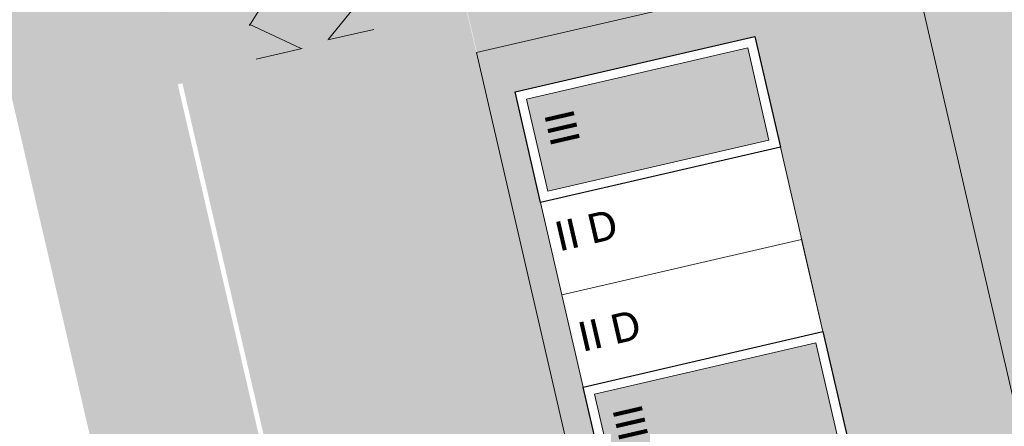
# Model space of a CAD drawing. Header units: metres. Extents: x -862 to 1262, y -354 to 644.
# Tile 191 of 256: x -215 to -163, y -27 to -6. Entities that reach past the tile are written whole.
import ezdxf

# ---------------------------------------------------------------- set-up
doc = ezdxf.new("R2010")
doc.units = ezdxf.units.M
doc.header["$LTSCALE"] = 0.5
doc.set_wipeout_variables(frame=1)
doc.layers.add('BPR_Verkehr_220520', color=7, linetype='Continuous')
doc.layers.add('DZH_Baufelder West_220610', color=7, linetype='Continuous')
doc.styles.add('Calibri Light', font='calibril.ttf')

# ---------------------------------------------------------------- blocks, each defined once
blk = doc.blocks.new('Grundstücke West (2D)')
at = {"linetype": 'Continuous', "lineweight": 0, "transparency": 33554687}
h = blk.add_hatch(color=254, dxfattribs=at)
edge = h.paths.add_edge_path()
edge.add_line((-76.652, -62.604), (-68.598, -97.465))
edge.add_arc((-27.189, -87.898), 42.5, 193.0087, 193.307)
edge.add_line((-68.548, -97.68), (-45.63, -92.386))
edge.add_line((-45.63, -92.386), (-47.093, -86.052))
edge.add_line((-47.093, -86.052), (-50.694, -70.463))
edge.add_line((-50.694, -70.463), (-51.82, -65.591))
edge.add_line((-51.82, -65.591), (-53.733, -57.309))
edge.add_line((-53.733, -57.309), (-76.652, -62.604))
at = {"color": 255, "linetype": 'Continuous', "lineweight": 18, "transparency": 33554687, "flags": 128}
blk.add_lwpolyline([(-76.652, -62.604), (-68.598, -97.465, 0.001301), (-68.548, -97.68), (-45.63, -92.386), (-47.093, -86.052), (-50.694, -70.463), (-51.82, -65.591), (-53.733, -57.309)], format="xyb", close=True, dxfattribs=at)
blk = doc.blocks.new('Slab (2D)-18')
at = {"color": 255, "linetype": 'Continuous', "lineweight": 9, "transparency": 33554687}
blk.add_wipeout([(0, 10), (13, 10), (13, 0), (0, 0)], dxfattribs=at)
at = {"color": 7, "linetype": 'Continuous', "lineweight": 9, "transparency": 33554687}
blk.add_line((0, 5), (13, 5), dxfattribs=at)
at = {"color": 8, "linetype": 'Continuous', "lineweight": 9, "true_color": 0x777777, "transparency": 33554687, "flags": 128}
blk.add_lwpolyline([(0, 10), (13, 10), (13, 0), (0, 0)], close=True, dxfattribs=at)
at = {"color": 7, "linetype": 'Continuous', "lineweight": 9, "transparency": 33554687, "flags": 128}
blk.add_lwpolyline([(13, 10), (0, 10), (0, 0), (13, 0), (13, 10)], dxfattribs=at)
blk = doc.blocks.new('RH 5 x 13 - quer (2D_3D) (2D)')
at = {"color": 255, "linetype": 'Continuous', "lineweight": 9, "transparency": 33554687}
blk.add_wipeout([(0, 5), (0, 10), (13, 10), (13, 5)], dxfattribs=at)
at = {"color": 253, "linetype": 'Continuous', "lineweight": 9, "transparency": 33554687, "flags": 128}
blk.add_lwpolyline([(0, 5), (0, 10), (13, 10), (13, 5)], close=True, dxfattribs=at)
at = {"color": 8, "true_color": 0x777777, "transparency": 33554687}
blk.add_blockref('Slab (2D)-18', (0, 0), dxfattribs=at)
at = {"color": 7, "transparency": 33554687, "insert": (2.006, 8.041), "char_height": 1.5595, "width": 3.81037, "attachment_point": 5, "line_spacing_factor": 1.163781, "style": 'Calibri Light'}
blk.add_mtext('II D', dxfattribs=at)
at = {"color": 255, "linetype": 'Continuous', "lineweight": 9, "transparency": 33554687}
blk.add_wipeout([(0, 0), (0, 5), (13, 5), (13, 0)], dxfattribs=at)
at = {"color": 253, "linetype": 'Continuous', "lineweight": 9, "transparency": 33554687, "flags": 128}
blk.add_lwpolyline([(0, 0), (0, 5), (13, 5), (13, 0)], close=True, dxfattribs=at)
at = {"color": 7, "transparency": 33554687, "insert": (2.006, 2.595), "char_height": 1.5595, "width": 3.81037, "attachment_point": 5, "line_spacing_factor": 1.163781, "style": 'Calibri Light'}
blk.add_mtext('II D', dxfattribs=at)
blk = doc.blocks.new('Slab (2D)-8')
at = {"color": 255, "linetype": 'Continuous', "lineweight": 9, "transparency": 33554687}
blk.add_wipeout([(0, 13), (6, 13), (6, 0), (0, 0)], dxfattribs=at)
at = {"color": 8, "linetype": 'Continuous', "lineweight": 9, "true_color": 0x777777, "transparency": 33554687, "flags": 128}
blk.add_lwpolyline([(0, 13), (6, 13), (6, 0), (0, 0)], close=True, dxfattribs=at)
at = {"color": 255, "linetype": 'Continuous', "lineweight": 9, "transparency": 33554687}
blk.add_wipeout([(0, 13), (6, 13), (6, 0), (0, 0)], dxfattribs=at)
at = {"color": 8, "linetype": 'Continuous', "lineweight": 9, "true_color": 0x777777, "transparency": 33554687, "flags": 128}
blk.add_lwpolyline([(0, 13), (6, 13), (6, 0), (0, 0)], close=True, dxfattribs=at)
at = {"color": 255, "linetype": 'Continuous', "lineweight": 9, "transparency": 33554687}
blk.add_wipeout([(0, 13), (6, 13), (6, 0), (0, 0)], dxfattribs=at)
at = {"color": 8, "linetype": 'Continuous', "lineweight": 9, "true_color": 0x777777, "transparency": 33554687, "flags": 128}
blk.add_lwpolyline([(0, 13), (6, 13), (6, 0), (0, 0)], close=True, dxfattribs=at)
blk = doc.blocks.new('DH 6 x 13 - III FD (2D_3D (2D)')
at = {"color": 8, "true_color": 0x777777, "transparency": 33554687}
blk.add_blockref('Slab (2D)-8', (0, 0), dxfattribs=at)
at = {"color": 255, "linetype": 'Continuous', "lineweight": 25, "transparency": 33554687}
blk.add_wipeout([(0, 13), (6, 13), (6, 0), (0, 0)], dxfattribs=at)
at = {"linetype": 'Continuous', "lineweight": 0, "true_color": 0xfbf8f0, "transparency": 33554661}
blk.add_hatch(color=7, dxfattribs=at).paths.add_polyline_path([(0.5, 12.5), (5.5, 12.5), (5.5, 0.5), (0.5, 0.5)])
at = {"color": 7, "linetype": 'Continuous', "lineweight": 25, "transparency": 33554687, "flags": 128}
blk.add_lwpolyline([(0, 13), (6, 13), (6, 0), (0, 0)], close=True, dxfattribs=at)
at = {"color": 9, "linetype": 'Continuous', "lineweight": 9, "transparency": 33554661, "flags": 128}
blk.add_lwpolyline([(0.5, 12.5), (5.5, 12.5), (5.5, 0.5), (0.5, 0.5)], close=True, dxfattribs=at)
at = {"color": 7, "transparency": 33554687, "insert": (2.405, 2.006), "char_height": 1.5595, "width": 3.81037, "attachment_point": 5, "line_spacing_factor": 1.163781, "style": 'Calibri Light'}
blk.add_mtext('III', dxfattribs=at)
blk = doc.blocks.new('Baufelder West (2D)')
at = {"linetype": 'Continuous', "lineweight": 0, "transparency": 33554687}
h = blk.add_hatch(color=7, dxfattribs=at)
h.paths.add_polyline_path([(-60.561, -100.181), (-61.841, -95.858), (-56.117, -94.536), (-38.944, -90.568), (-40.34, -84.527), (-40.475, -83.943), (-47.048, -55.492), (-66.869, -60.071), (-69.945, -60.782), (-70.62, -57.859), (-67.544, -57.148), (-5.65, -42.849), (-8.709, -19.437), (-5.772, -18.758), (-5.004, -24.638), (-5.004, -24.638), (0.008, -63.013), (0.007, -63.013), (1.302, -72.928), (1.302, -72.928), (2.118, -79.175), (2.688, -83.538), (2.766, -84.133), (3.374, -88.794), (3.413, -89.091), (3.413, -89.091), (4.151, -94.743), (4.19, -95.04), (4.19, -95.04), (4.633, -98.431), (4.633, -98.432), (2.75, -84.015), (-18.637, -88.956), (-5.853, -106.176), (-20.866, -117.368), (-37.569, -94.869), (-55.316, -98.969), (-60.561, -100.181), (-60.561, -100.181)])
h.paths.add_polyline_path([(-20.766, -86.369), (-0.574, -81.704), (-5.26, -45.838), (-28.87, -51.292)])

msp = doc.modelspace()

# ---------------------------------------------------------------- linework, layer by layer
at = {"layer": 'BPR_Verkehr_220520', "color": 255, "linetype": 'Continuous', "lineweight": 9, "transparency": 33554687}
for p, q in [((-202.726, -5.94, 60), (-201.847, -4.514, 60)), ((-198.552, -6.666, 60), (-196.642, -4.312, 60)), ((-199.99, -7.151, 60), (-202.739, -5.863, 60)), ((-196.148, -6.145, 60), (-198.589, -6.692, 60)), ((-202.379, -7.72, 60), (-199.943, -7.158, 60))]:
    msp.add_line(p, q, dxfattribs=at)
at = {"layer": 'BPR_Verkehr_220520', "color": 254, "linetype": 'Continuous', "true_color": 0xece5cf, "transparency": 33554687}
for points in [[(-193.602, -6.071, 60), (-199.117, 17.8, 60), (-196.038, -6.634, 60), (-201.553, 17.238, 60)], [(-207.886, 15.775, 60), (-212.027, 14.818, 60), (-202.371, -8.096, 60), (-206.512, -9.053, 60)]]:
    msp.add_solid(points, dxfattribs=at)
at = {"layer": 'BPR_Verkehr_220520', "color": 254, "linetype": 'Continuous', "true_color": 0xd0ced1, "transparency": 33554687}
for points in [[(-193.602, -6.071, 60), (-196.038, -6.634, 60), (-192.366, -11.421, 60), (-194.802, -11.984, 60)], [(-191.803, -13.857, 60), (-194.239, -14.42, 60), (-188.99, -26.036, 60), (-191.425, -26.599, 60)]]:
    msp.add_solid(points, dxfattribs=at)
at = {"layer": 'BPR_Verkehr_220520', "color": 9, "linetype": 'Continuous', "true_color": 0xb8d2a6, "transparency": 33554687}
for points in [[(-191.803, -13.857, 60), (-194.239, -14.42, 60), (-192.366, -11.421, 60), (-194.802, -11.984, 60)], [(-188.427, -28.472, 60), (-190.863, -29.035, 60), (-188.99, -26.036, 60), (-191.425, -26.599, 60)]]:
    msp.add_solid(points, dxfattribs=at)
at = {"layer": 'DZH_Baufelder West_220610', "color": 252, "linetype": 'Continuous', "true_color": 0x8ea381, "transparency": 33554687}
for points in [[(-189.996, -7.806), (-190.716, -7.357), (-168.269, -2.787), (-167.819, -2.067)], [(-190.716, -7.357), (-189.996, -7.806), (-167.819, -2.067), (-168.269, -2.787)], [(-168.269, -2.787), (-167.819, -2.067), (-160.435, -36.693), (-159.716, -37.143)], [(-167.819, -2.067), (-168.269, -2.787), (-159.716, -37.143), (-160.435, -36.693)], [(-182.163, -41.713), (-182.612, -42.433), (-189.996, -7.806), (-190.716, -7.357)], [(-182.612, -42.433), (-182.163, -41.713), (-190.716, -7.357), (-189.996, -7.806)], [(-165.973, -10.056), (-165.838, -10.641), (-188.87, -15.346), (-188.735, -15.931)], [(-165.838, -10.641), (-165.973, -10.056), (-188.735, -15.931), (-188.87, -15.346)], [(-164.848, -14.928), (-164.713, -15.513), (-187.745, -20.218), (-187.61, -20.803)], [(-164.713, -15.513), (-164.848, -14.928), (-187.61, -20.803), (-187.745, -20.218)], [(-163.497, -20.774), (-163.362, -21.359), (-186.394, -26.064), (-186.259, -26.649)], [(-163.362, -21.359), (-163.497, -20.774), (-186.259, -26.649), (-186.394, -26.064)], [(-162.372, -25.646), (-162.237, -26.23), (-185.269, -30.936), (-185.134, -31.52)], [(-162.237, -26.23), (-162.372, -25.646), (-185.134, -31.52), (-185.269, -30.936)]]:
    msp.add_solid(points, dxfattribs=at)

# ---------------------------------------------------------------- block references
at = {"layer": 'DZH_Baufelder West_220610', "color": 7, "transparency": 33554687}
msp.add_blockref('Grundstücke West (2D)', (-114.086, 55.243), dxfattribs=at)

# ---------------------------------------------------------------- next in the draw order: block references
at = {"layer": 'DZH_Baufelder West_220610', "color": 7, "transparency": 33554687, "rotation": 13.00873614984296}
msp.add_blockref('RH 5 x 13 - quer (2D_3D) (2D)', (-185.09, -25.044, 8.7), dxfattribs=at)

# ---------------------------------------------------------------- next in the draw order: block references
at = {"layer": 'DZH_Baufelder West_220610', "color": 7, "transparency": 33554687, "rotation": 283.0087361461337}
for p in [(-188.692, -9.455, 8.7), (-185.09, -25.044, 8.7)]:
    msp.add_blockref('DH 6 x 13 - III FD (2D_3D (2D)', p, dxfattribs=at)

# ---------------------------------------------------------------- next in the draw order: hatches: boundary and pattern name
at = {"layer": 'BPR_Verkehr_220520', "linetype": 'Continuous', "lineweight": 0, "true_color": 0xece5cf, "transparency": 33554687}
h = msp.add_hatch(color=254, dxfattribs=at)
edge = h.paths.add_edge_path()
edge.add_line((-138.651, -99.941), (-139.604, -98.657))
edge.add_arc((-142.287, -95.043), 4.5, 298.6748, 306.5892, ccw=False)
edge.add_line((-140.127, -98.992), (-139.836, -99.426))
edge.add_line((-139.836, -99.426), (-139.898, -99.467))
edge.add_line((-139.898, -99.467), (-140.054, -99.236))
edge.add_line((-140.054, -99.236), (-140.054, -99.236))
edge.add_arc((-140.168, -99.271), 0.12, 0, 16.8447, ccw=False)
edge.add_line((-140.048, -99.271), (-140.048, -99.271))
edge.add_arc((-140.168, -99.271), 0.12, -129.103, 0, ccw=False)
edge.add_line((-140.244, -99.364), (-140.104, -99.572))
edge.add_line((-140.104, -99.572), (-140.167, -99.614))
edge.add_line((-140.167, -99.614), (-140.471, -99.161))
edge.add_arc((-142.287, -95.043), 4.5, 216.5892, 293.7984, ccw=False)
edge.add_line((-145.9, -97.726), (-175.399, -57.989))
edge.add_line((-175.399, -57.989), (-175.399, -57.989))
edge.add_arc((-141.275, -32.656), 42.5, 193.0087, 216.5892, ccw=False)
edge.add_line((-182.684, -42.222), (-182.684, -42.222))
edge.add_line((-182.684, -42.222), (-195.668, 13.979))
edge.add_line((-195.668, 13.979), (-195.668, 13.979))
edge.add_arc((-191.284, 14.992), 4.5, 103.0087, 193.0087, ccw=False)
edge.add_line((-192.297, 19.376), (-192.297, 19.376))
edge.add_line((-192.297, 19.376), (-199.117, 17.8))
edge.add_line((-199.117, 17.8), (-185.12, -42.785))
edge.add_line((-185.12, -42.785), (-185.12, -42.785))
edge.add_arc((-141.275, -32.656), 45, 193.0087, 216.5892)
edge.add_line((-177.407, -59.479), (-177.407, -59.479))
edge.add_line((-177.407, -59.479), (-144.596, -103.676))
edge.add_arc((-145.84, -97.806), 6, 281.9649, 306.5892)
edge.add_line((-142.264, -102.624), (-140.256, -101.133))
edge.add_line((-140.256, -101.133), (-138.651, -99.941))
at = {"layer": 'BPR_Verkehr_220520', "linetype": 'Continuous', "lineweight": 0, "true_color": 0xe4e6e5, "transparency": 33554687}
h = msp.add_hatch(color=254, dxfattribs=at)
edge = h.paths.add_edge_path()
edge.add_line((-153.868, -103.766), (-150.658, -101.383))
edge.add_line((-150.658, -101.383), (-179.162, -62.986))
edge.add_line((-179.162, -62.986), (-179.162, -62.986))
edge.add_arc((-143.031, -36.162), 45, 193.0087, 216.5892, ccw=False)
edge.add_line((-186.876, -46.292), (-186.876, -46.292))
edge.add_line((-186.876, -46.292), (-196.038, -6.634))
edge.add_line((-196.038, -6.634), (-201.553, 17.238))
edge.add_line((-201.553, 17.238), (-207.886, 15.775))
edge.add_line((-207.886, 15.775), (-207.886, 15.774))
edge.add_line((-207.886, 15.774), (-191.939, -53.251))
edge.add_line((-191.939, -53.251), (-191.902, -53.407))
edge.add_line((-191.902, -53.407), (-191.824, -53.709))
edge.add_line((-191.824, -53.709), (-191.744, -53.99))
edge.add_line((-191.744, -53.99), (-191.664, -54.252))
edge.add_line((-191.664, -54.252), (-191.583, -54.495))
edge.add_line((-191.583, -54.495), (-191.503, -54.722))
edge.add_line((-191.503, -54.722), (-191.423, -54.933))
edge.add_line((-191.423, -54.933), (-191.346, -55.13))
edge.add_line((-191.346, -55.13), (-191.27, -55.313))
edge.add_line((-191.27, -55.313), (-191.196, -55.484))
edge.add_line((-191.196, -55.484), (-191.125, -55.643))
edge.add_line((-191.125, -55.643), (-191.056, -55.791))
edge.add_line((-191.056, -55.791), (-190.921, -56.066))
edge.add_line((-190.921, -56.066), (-190.798, -56.304))
edge.add_line((-190.798, -56.304), (-190.686, -56.51))
edge.add_line((-190.686, -56.51), (-190.585, -56.688))
edge.add_line((-190.585, -56.688), (-190.494, -56.843))
edge.add_line((-190.494, -56.843), (-190.329, -57.111))
edge.add_line((-190.329, -57.111), (-190.202, -57.309))
edge.add_line((-190.202, -57.309), (-190.104, -57.456))
edge.add_line((-190.104, -57.456), (-189.952, -57.674))
edge.add_line((-189.952, -57.674), (-189.797, -57.888))
edge.add_line((-189.797, -57.888), (-155.074, -104.661))
edge.add_line((-155.074, -104.661), (-153.868, -103.766))
at = {"layer": 'BPR_Verkehr_220520', "linetype": 'Continuous', "lineweight": 0, "true_color": 0xf7dcdc, "transparency": 33554687}
h = msp.add_hatch(color=254, dxfattribs=at)
h.paths.add_polyline_path([(-212.037, 14.861), (-212.281, 14.805), (-215.691, 14.017), (-215.934, 13.961), (-201.927, -46.668), (-201.127, -49.768), (-200.167, -52.823), (-199.052, -55.825), (-197.785, -58.765), (-196.367, -61.637), (-194.804, -64.431), (-193.099, -67.142), (-191.257, -69.761), (-166.307, -103.37), (-164.827, -105.723), (-163.728, -108.277), (-163.034, -110.969), (-162.764, -113.736), (-162.922, -116.511), (-163.507, -119.229), (-164.502, -121.825), (-165.886, -124.236), (-168.667, -128.806), (-170.965, -133.637), (-172.753, -138.678), (-174.015, -143.876), (-174.735, -149.177), (-174.907, -154.523), (-174.529, -159.859), (-173.605, -165.128), (-171.409, -174.72), (-169.811, -179.458), (-165.887, -183.156), (-166.51, -178.195), (-169.706, -164.235), (-170.559, -159.372), (-170.908, -154.446), (-170.749, -149.511), (-170.084, -144.618), (-168.92, -139.82), (-167.269, -135.166), (-165.148, -130.707), (-162.581, -126.489), (-162.274, -126.027), (-161.979, -125.557), (-161.696, -125.08), (-161.425, -124.595), (-161.167, -124.104), (-160.921, -123.607), (-160.687, -123.104), (-160.467, -122.595), (-160.07, -121.914), (-159.509, -121.361), (-158.824, -120.972), (-158.062, -120.775), (-157.274, -120.783), (-156.516, -120.997), (-155.839, -121.4), (-155.29, -121.965), (-154.694, -122.768), (-152.286, -120.98), (-153.272, -119.65), (-153.728, -118.864), (-153.994, -117.996), (-154.057, -117.09), (-153.914, -116.193), (-153.573, -115.351), (-153.05, -114.608), (-152.373, -114.002), (-151.577, -113.565), (-151.284, -113.442), (-150.992, -113.315), (-150.702, -113.183), (-150.414, -113.047), (-150.128, -112.907), (-149.844, -112.763), (-149.562, -112.614), (-149.283, -112.462), (-151.122, -109.984), (-152.449, -110.378), (-153.827, -110.502), (-155.202, -110.354), (-156.522, -109.937), (-157.734, -109.269), (-158.79, -108.376), (-159.651, -107.292), (-160.281, -106.06), (-160.558, -105.388), (-160.857, -104.725), (-161.178, -104.072), (-161.52, -103.43), (-161.884, -102.799), (-162.268, -102.182), (-162.672, -101.577), (-163.096, -100.985), (-188.046, -67.377), (-189.769, -64.926), (-191.364, -62.39), (-192.827, -59.775), (-194.153, -57.088), (-195.34, -54.336), (-196.383, -51.528), (-197.281, -48.669), (-198.03, -45.768)])
h.paths.add_polyline_path([(-158.247, -111.537), (-158.117, -111.537), (-157.991, -111.568), (-157.808, -111.601), (-157.626, -111.644), (-157.447, -111.696), (-157.27, -111.756), (-157.097, -111.824), (-156.927, -111.901), (-156.761, -111.987), (-156.599, -112.08), (-156.503, -112.173), (-156.423, -112.28), (-156.362, -112.399), (-156.321, -112.526), (-156.301, -112.659), (-156.304, -112.793), (-156.328, -112.924), (-156.373, -113.05), (-156.512, -113.45), (-156.679, -113.839), (-156.873, -114.215), (-157.094, -114.576), (-157.339, -114.921), (-157.608, -115.248), (-157.9, -115.555), (-158.212, -115.84), (-158.259, -115.884), (-158.317, -115.912), (-158.381, -115.921), (-158.445, -115.909), (-158.502, -115.879), (-158.546, -115.832), (-158.575, -115.775), (-158.584, -115.711), (-158.639, -115.257), (-158.684, -114.803), (-158.718, -114.347), (-158.742, -113.891), (-158.755, -113.434), (-158.757, -112.977), (-158.75, -112.52), (-158.731, -112.064), (-158.711, -111.936), (-158.662, -111.816), (-158.586, -111.711), (-158.488, -111.626), (-158.373, -111.567)])
at = {"layer": 'BPR_Verkehr_220520', "linetype": 'Continuous', "lineweight": 0, "true_color": 0xb8d2a6, "transparency": 33554687}
h = msp.add_hatch(color=9, dxfattribs=at)
edge = h.paths.add_edge_path()
edge.add_line((-220.517, 12.902), (-184.32, -143.773))
edge.add_arc((-236.106, -155.737), 53.15, -11.2531, 13.0087, ccw=False)
edge.add_line((-183.978, -166.109), (-170.198, -179.093))
edge.add_line((-170.198, -179.093), (-171.65, -174.788))
edge.add_line((-171.65, -174.788), (-173.849, -165.184))
edge.add_line((-173.849, -165.184), (-173.849, -165.184))
edge.add_arc((-122.917, -153.522), 52.25, 145.7234, 192.8966, ccw=False)
edge.add_line((-166.093, -124.096), (-166.093, -124.096))
edge.add_line((-166.093, -124.096), (-166.093, -124.096))
edge.add_arc((-180.76, -114.099), 17.75, 325.7234, 347.0167)
edge.add_line((-163.464, -118.087), (-163.464, -118.087))
edge.add_line((-163.464, -118.087), (-165.656, -117.581))
edge.add_line((-165.656, -117.581), (-165.656, -117.581))
edge.add_arc((-180.622, -114.118), 15.361, 346.9683, 370.1344)
edge.add_line((-165.5, -111.415), (-165.5, -111.415))
edge.add_line((-165.5, -111.415), (-165.494, -111.414))
edge.add_line((-165.494, -111.414), (-163.032, -110.98))
edge.add_line((-163.032, -110.98), (-163.032, -110.98))
edge.add_arc((-180.76, -114.099), 18, 9.9771, 36.5892)
edge.add_line((-166.307, -103.37), (-166.307, -103.37))
edge.add_line((-166.307, -103.37), (-191.257, -69.761))
edge.add_arc((-141.275, -32.656), 62.25, 193.00874, 216.5892, ccw=False)
edge.add_line((-201.927, -46.668), (-215.934, 13.961))
edge.add_line((-215.934, 13.961), (-220.517, 12.902))
h = msp.add_hatch(color=9, dxfattribs=at)
edge = h.paths.add_edge_path()
edge.add_line((-187.845, -67.228), (-162.895, -100.836))
edge.add_line((-162.895, -100.836), (-162.895, -100.836))
edge.add_arc((-180.76, -114.099), 22.25, 27.054, 36.5892, ccw=False)
edge.add_line((-160.945, -103.979), (-160.945, -103.979))
edge.add_line((-160.945, -103.979), (-158.941, -102.956))
edge.add_arc((-180.76, -114.099), 24.5, 21.4317, 27.054, ccw=False)
edge.add_arc((-153.765, -103.503), 4.5, 201.4317, 246.8093)
edge.add_line((-155.537, -107.639), (-156.423, -109.707))
edge.add_arc((-153.765, -103.503), 6.75, 246.8093, 291.6412)
edge.add_line((-151.276, -109.777), (-189.797, -57.888))
edge.add_line((-189.797, -57.888), (-189.797, -57.888))
edge.add_arc((-179.76, -50.437), 12.5, 193.0087, 216.5892, ccw=False)
edge.add_line((-191.939, -53.251), (-191.939, -53.251))
edge.add_line((-191.939, -53.251), (-202.371, -8.097))
edge.add_line((-202.371, -8.097), (-206.268, -8.997))
edge.add_line((-206.268, -8.997), (-197.786, -45.711))
edge.add_arc((-141.275, -32.656), 58, 193.00874, 216.5892)

# ---------------------------------------------------------------- next in the draw order: block references
at = {"layer": 'DZH_Baufelder West_220610', "color": 7, "transparency": 33554687}
msp.add_blockref('Baufelder West (2D)', (-120.771, 53.425), dxfattribs=at)

doc.saveas('drawing.dxf')
